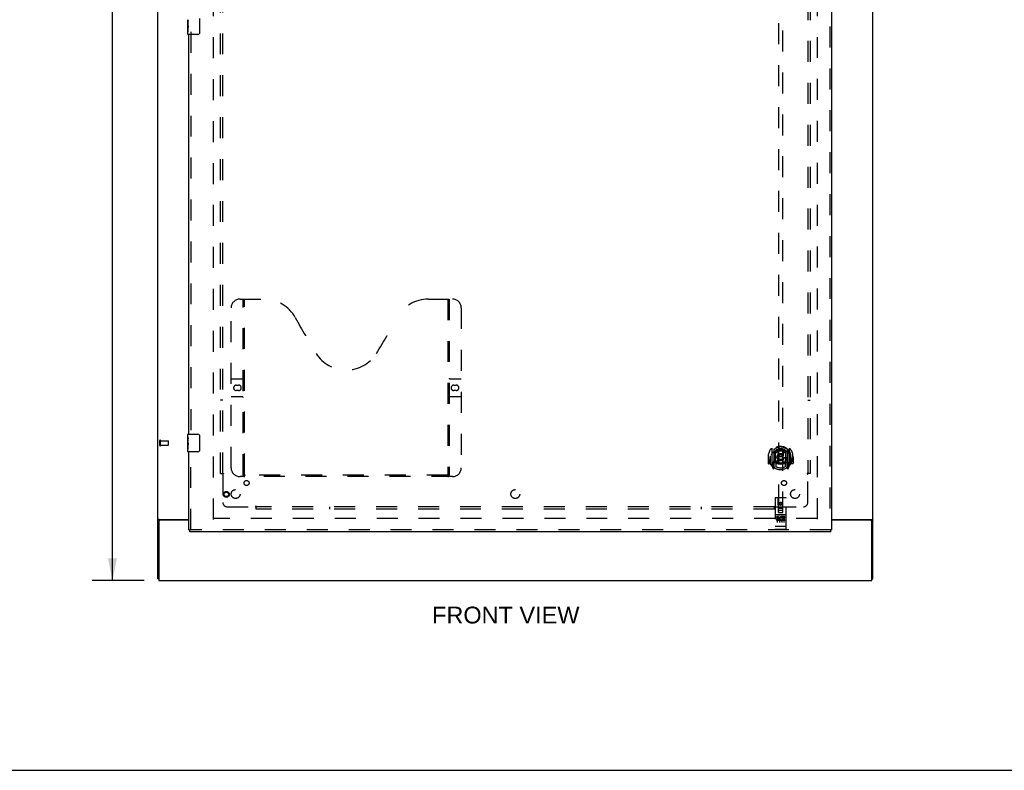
# Model space of a CAD drawing. Header units: inches. Extents: x 0 to 215, y 0 to 139.
# Tile 2 of 21: x 55 to 111, y 0 to 42. Entities that reach past the tile are written whole.
import ezdxf

# ---------------------------------------------------------------- set-up
doc = ezdxf.new("R2010")
doc.units = ezdxf.units.IN
doc.header["$LTSCALE"] = 11.804375
doc.header["$MEASUREMENT"] = 0
doc.linetypes.add('HIDDEN', pattern=[0.2, 0.1, -0.1])
doc.layers.get('0').update_dxf_attribs({"linetype": 'CONTINUOUS'})
for name, color, linetype in [('DEFAULT_2', 8, 'HIDDEN'), ('DIMENSIONS', 7, 'CONTINUOUS'), ('DOOR_ASSEMBLY', 7, 'CONTINUOUS'), ('SUBPANEL', 7, 'CONTINUOUS')]:
    doc.layers.add(name, color=color, linetype=linetype)
doc.styles.get("Standard").update_dxf_attribs({"font": 'arial.ttf'})
doc.dimstyles.new('DIMSTYLE_1', dxfattribs={"dimtxt": 0.946875, "dimasz": 1.2625, "dimexe": 0.09, "dimexo": 0.07, "dimgap": 0.0375, "dimtad": 0, "dimtih": 1, "dimtoh": 1, "dimzin": 4, "dimdsep": 46, "dimtxsty": 'Standard', "dimblk": '_FILLED', "dimblk1": '_FILLED', "dimblk2": '_FILLED', "dimcen": 0.09, "dimadec": 3, "dimazin": 1, "dimtfac": 1, "dimtdec": 3, "dimtofl": 0, "dimtmove": 0, "dimatfit": 3, "dimldrblk": '_FILLED', "dimfxl": 0, "dimtolj": 1, "dimtzin": 4, "dimarcsym": 0})

# ---------------------------------------------------------------- blocks, each defined once
blk = doc.blocks.new('_FILLED')
at = {"color": 0, "linetype": 'ByBlock'}
blk.add_solid([(0, 0), (-1, 0.2), (-1, -0.2)], dxfattribs=at)
blk = doc.blocks.new('*D12')
at = {"layer": 'DIMENSIONS', "color": 2, "linetype": 'Continuous'}
for p, q in [((62.45, 96.685), (59.526, 96.685)), ((60.663, 96.685), (60.663, 54.632)), ((60.663, 10.685), (60.663, 52.738)), ((62.45, 10.685), (59.526, 10.685))]:
    blk.add_line(p, q, dxfattribs=at)
at = {"layer": 'DIMENSIONS', "color": 2, "linetype": 'Continuous', "xscale": 1.2625, "yscale": 1.2625, "zscale": 1.2625}
for p, rotation in [((60.663, 96.685), 90), ((60.663, 10.685), 270)]:
    blk.add_blockref('_FILLED', p, dxfattribs=dict(at, rotation=rotation))
at = {"layer": 'DIMENSIONS', "color": 2, "linetype": 'Continuous', "insert": (60.663, 54.159), "char_height": 0.9469, "width": 3.30878, "attachment_point": 2, "line_spacing_factor": 0.9}
blk.add_mtext('86.00', dxfattribs=at)

msp = doc.modelspace()

# ---------------------------------------------------------------- linework, layer by layer
at = {"color": 3, "linetype": 'Continuous'}
for p, q in [((63.222, 10.789), (63.222, 96.581)), ((103.472, 10.789), (103.472, 96.581)), ((63.274, 14.021), (63.274, 10.685)), ((63.292, 14.133), (64.972, 14.133)), ((64.972, 14.081), (63.334, 14.081)), ((101.16, 14.133), (103.402, 14.133)), ((103.36, 14.081), (101.16, 14.081)), ((103.42, 10.685), (103.42, 14.021)), ((63.274, 10.685), (103.42, 10.685))]:
    msp.add_line(p, q, dxfattribs=at)
at = {"color": 7, "linetype": 'Continuous'}
for p, q in [((63.274, 10.789), (63.222, 10.789)), ((103.42, 10.789), (103.472, 10.789)), ((0, 0), (214.625, 0))]:
    msp.add_line(p, q, dxfattribs=at)
at = {"color": 3, "linetype": 'Continuous'}
for points in [[(63.258, 14.118), (63.254, 14.117), (63.25, 14.116), (63.246, 14.114), (63.243, 14.113), (63.24, 14.112), (63.237, 14.11), (63.234, 14.109), (63.231, 14.107), (63.229, 14.105), (63.227, 14.104), (63.226, 14.102), (63.224, 14.1), (63.223, 14.098), (63.223, 14.096), (63.222, 14.094), (63.222, 14.092)], [(63.292, 14.133), (63.29, 14.131), (63.287, 14.13), (63.285, 14.128), (63.281, 14.127), (63.278, 14.125), (63.274, 14.124), (63.27, 14.122), (63.266, 14.121), (63.258, 14.118)], [(103.402, 14.133), (103.404, 14.131), (103.407, 14.13), (103.41, 14.128), (103.413, 14.127), (103.417, 14.125), (103.42, 14.124), (103.424, 14.122), (103.429, 14.121)], [(103.429, 14.121), (103.437, 14.118), (103.441, 14.117), (103.444, 14.116), (103.448, 14.114), (103.451, 14.113), (103.454, 14.112), (103.457, 14.11), (103.46, 14.109), (103.463, 14.107), (103.465, 14.105), (103.467, 14.104), (103.469, 14.102), (103.47, 14.1), (103.471, 14.098), (103.472, 14.096), (103.472, 14.094), (103.472, 14.092)]]:
    msp.add_lwpolyline(points, dxfattribs=at)
for centre, start, end in [((63.334, 14.021), 90, 180), ((103.36, 14.021), 0, 90)]:
    msp.add_arc(centre, 0.06, start, end, dxfattribs=at)
at = {"layer": 'DEFAULT_2', "color": 8, "linetype": 'HIDDEN'}
for p, q in [((66.347, 14.133), (66.347, 93.237)), ((100.347, 93.237), (100.347, 14.133)), ((63.326, 18.293), (63.326, 18.577)), ((63.369, 18.293), (63.369, 18.577)), ((63.369, 18.559), (63.816, 18.559)), ((63.369, 18.311), (63.816, 18.311)), ((63.826, 18.321), (63.826, 18.549)), ((100.333, 14.185), (66.361, 14.185))]:
    msp.add_line(p, q, dxfattribs=at)
for centre, radius, start, end in [((63.348, 18.577), 0.0215, 360, 180), ((63.816, 18.549), 0.01, 360, 90), ((63.816, 18.321), 0.01, 270, 0), ((63.348, 18.293), 0.0215, 180, 0)]:
    msp.add_arc(centre, radius, start, end, dxfattribs=at)
at = {"layer": 'DOOR_ASSEMBLY', "color": 8, "linetype": 'HIDDEN'}
for p, q in [((101.056, 93.831), (101.056, 13.539)), ((98.16, 51.514), (98.16, 14.513)), ((98.41, 14.513), (98.41, 51.514)), ((65.076, 41.59), (65.076, 18.78)), ((67.846, 26.539), (69.201, 26.539)), ((68.021, 16.629), (68.021, 26.539)), ((68.101, 16.659), (68.101, 26.539)), ((78.451, 26.539), (79.806, 26.539)), ((79.551, 26.539), (79.551, 16.659)), ((79.631, 26.539), (79.631, 16.629)), ((67.346, 17.039), (67.346, 26.039)), ((80.306, 26.039), (80.306, 17.039)), ((67.346, 22.039), (67.981, 22.039)), ((67.633, 21.689), (67.77, 21.689)), ((79.671, 22.039), (80.306, 22.039)), ((79.883, 21.689), (80.02, 21.689)), ((67.77, 21.389), (67.633, 21.389)), ((80.02, 21.389), (79.883, 21.389)), ((67.981, 21.039), (67.346, 21.039)), ((80.306, 21.039), (79.671, 21.039)), ((65.076, 13.539), (65.076, 18.09)), ((97.785, 18.14), (97.785, 17.173)), ((97.902, 18.087), (97.902, 17.07)), ((97.91, 18.062), (97.91, 17.059)), ((98.002, 17.338), (98.002, 17.97)), ((98.01, 18.022), (98.01, 17.919)), ((98.122, 17.996), (98.152, 17.657)), ((98.447, 17.996), (98.417, 17.657)), ((98.56, 17.919), (98.56, 18.022)), ((98.567, 17.97), (98.567, 17.338)), ((98.66, 18.062), (98.66, 17.059)), ((98.667, 18.087), (98.667, 17.07)), ((98.785, 17.173), (98.785, 18.14)), ((97.6, 17.657), (97.585, 17.657)), ((97.585, 17.657), (97.585, 17.283)), ((97.702, 17.268), (97.6, 17.268)), ((97.702, 17.657), (97.717, 17.657)), ((97.702, 17.657), (97.702, 17.268)), ((97.702, 17.268), (97.71, 17.283)), ((97.71, 17.703), (97.71, 17.706)), ((97.71, 17.246), (97.71, 17.703)), ((97.902, 17.327), (97.842, 17.327)), ((97.842, 17.327), (97.842, 17.177)), ((97.88, 17.231), (97.85, 17.185)), ((97.912, 17.291), (97.912, 17.083)), ((98.002, 17.329), (97.93, 17.329)), ((97.998, 17.311), (97.932, 17.311)), ((98.01, 17.358), (98.01, 17.105)), ((98.122, 17.312), (98.152, 17.657)), ((98.417, 17.657), (98.152, 17.657)), ((98.448, 17.312), (98.417, 17.657)), ((98.56, 17.105), (98.56, 17.358)), ((98.64, 17.329), (98.567, 17.329)), ((98.637, 17.311), (98.571, 17.311)), ((98.657, 17.083), (98.657, 17.291)), ((98.727, 17.327), (98.667, 17.327)), ((98.719, 17.185), (98.689, 17.231)), ((98.727, 17.177), (98.727, 17.327)), ((98.867, 17.657), (98.852, 17.657)), ((98.86, 17.703), (98.859, 17.706)), ((98.859, 17.283), (98.867, 17.268)), ((98.86, 17.246), (98.86, 17.703)), ((98.867, 17.657), (98.867, 17.268)), ((98.97, 17.268), (98.867, 17.268)), ((98.985, 17.657), (98.97, 17.657)), ((98.985, 17.657), (98.985, 17.283)), ((97.789, 17.162), (97.859, 16.987)), ((97.842, 17.177), (97.91, 17.177)), ((97.881, 17.067), (97.885, 17.064)), ((97.888, 16.99), (97.902, 17.07)), ((97.98, 17.009), (97.91, 17.117)), ((98.66, 17.117), (98.59, 17.009)), ((98.66, 17.177), (98.727, 17.177)), ((98.667, 17.07), (98.681, 16.99)), ((98.688, 17.066), (98.688, 17.067)), ((98.688, 17.067), (98.689, 17.067)), ((98.688, 17.067), (98.689, 17.067)), ((98.71, 16.987), (98.78, 17.162)), ((79.806, 16.539), (67.846, 16.539)), ((79.547, 16.619), (68.105, 16.619)), ((97.972, 15.323), (97.972, 13.598)), ((98.567, 15.353), (98.002, 15.353)), ((98.158, 14.513), (98.155, 15.323)), ((98.285, 15.085), (98.222, 15.049)), ((98.222, 15.049), (98.232, 15.043)), ((98.222, 15.049), (98.222, 14.977)), ((98.222, 14.977), (98.232, 14.983)), ((98.222, 14.977), (98.285, 14.941)), ((98.285, 15.073), (98.232, 15.043)), ((98.232, 15.043), (98.232, 14.983)), ((98.232, 14.983), (98.285, 14.952)), ((98.347, 15.049), (98.285, 15.085)), ((98.285, 15.085), (98.285, 15.073)), ((98.337, 15.043), (98.285, 15.073)), ((98.285, 14.952), (98.337, 14.983)), ((98.285, 14.941), (98.347, 14.977)), ((98.347, 15.049), (98.337, 15.043)), ((98.337, 14.983), (98.337, 15.043)), ((98.347, 14.977), (98.337, 14.983)), ((98.347, 14.977), (98.347, 15.049)), ((98.411, 14.513), (98.415, 15.323)), ((98.597, 13.598), (98.597, 15.323)), ((98.157, 14.763), (98.412, 14.763)), ((98.158, 14.513), (98.18, 14.513)), ((98.18, 14.513), (98.39, 14.513)), ((98.37, 14.638), (98.2, 14.638)), ((98.285, 14.941), (98.285, 14.952)), ((98.39, 14.513), (98.411, 14.513)), ((98.567, 14.396), (98.002, 14.396)), ((98.14, 14.274), (98.048, 14.274)), ((98.048, 14.274), (98.048, 14.231)), ((98.14, 14.231), (98.048, 14.231)), ((98.074, 14.38), (98.246, 14.38)), ((98.097, 14.265), (98.097, 13.959)), ((98.144, 14.188), (98.098, 14.188)), ((98.14, 14.147), (98.112, 14.147)), ((98.204, 14.103), (98.112, 14.103)), ((98.204, 14.06), (98.112, 14.06)), ((98.204, 14.103), (98.204, 14.06)), ((98.222, 14.265), (98.222, 13.959)), ((98.324, 14.38), (98.496, 14.38)), ((98.336, 14.108), (98.353, 14.069)), ((98.347, 14.265), (98.347, 13.959)), ((98.36, 14.238), (98.347, 14.219)), ((98.357, 14.263), (98.36, 14.261)), ((98.516, 14.274), (98.36, 14.274)), ((98.36, 14.274), (98.36, 14.261)), ((98.36, 14.238), (98.36, 14.06)), ((98.516, 14.06), (98.36, 14.06)), ((98.516, 14.231), (98.403, 14.231)), ((98.403, 14.231), (98.403, 14.188)), ((98.495, 14.188), (98.403, 14.188)), ((98.495, 14.145), (98.403, 14.145)), ((98.403, 14.145), (98.403, 14.103)), ((98.516, 14.103), (98.403, 14.103)), ((98.472, 14.265), (98.472, 13.959)), ((98.495, 14.188), (98.495, 14.145)), ((98.516, 14.274), (98.516, 14.231)), ((98.516, 14.103), (98.516, 14.06)), ((101.118, 13.539), (65.014, 13.539)), ((97.99, 13.726), (97.989, 13.726)), ((97.991, 13.726), (97.99, 13.726)), ((97.992, 13.726), (97.991, 13.726)), ((97.991, 13.726), (97.991, 13.726)), ((97.993, 13.726), (97.992, 13.726)), ((97.994, 13.726), (97.993, 13.726)), ((97.995, 13.726), (97.994, 13.726)), ((97.996, 13.726), (97.995, 13.726)), ((97.995, 13.726), (97.995, 13.726)), ((97.997, 13.726), (97.996, 13.726)), ((97.998, 13.726), (97.997, 13.726)), ((97.999, 13.726), (97.998, 13.726)), ((98, 13.726), (97.999, 13.726)), ((98.001, 13.726), (98, 13.726)), ((98, 13.726), (98, 13.726)), ((98.002, 13.726), (98.001, 13.726)), ((98.568, 13.726), (98.002, 13.726)), ((98.567, 13.568), (98.002, 13.568)), ((98.568, 13.726), (98.569, 13.726)), ((98.568, 13.726), (98.568, 13.726)), ((98.569, 13.726), (98.57, 13.726)), ((98.57, 13.726), (98.571, 13.726)), ((98.571, 13.726), (98.572, 13.726)), ((98.572, 13.726), (98.573, 13.726)), ((98.573, 13.726), (98.574, 13.726)), ((98.573, 13.726), (98.573, 13.726)), ((98.574, 13.726), (98.575, 13.726)), ((98.575, 13.726), (98.576, 13.726)), ((98.576, 13.726), (98.577, 13.726)), ((98.577, 13.726), (98.578, 13.726)), ((98.577, 13.726), (98.577, 13.726)), ((98.578, 13.726), (98.579, 13.726)), ((98.579, 13.726), (98.58, 13.726)), ((98.58, 13.726), (98.581, 13.726)), ((98.581, 13.726), (98.581, 13.726))]:
    msp.add_line(p, q, dxfattribs=at)
at = {"layer": 'DOOR_ASSEMBLY', "color": 3, "linetype": 'Continuous'}
for p, q in [((101.16, 93.831), (101.16, 13.539)), ((64.972, 18.935), (64.972, 41.435)), ((64.972, 13.539), (64.972, 17.935)), ((101.118, 13.435), (65.014, 13.435))]:
    msp.add_line(p, q, dxfattribs=at)
at = {"layer": 'DOOR_ASSEMBLY', "color": 7, "linetype": 'Continuous'}
for p, q in [((64.912, 42.017), (64.912, 42.274)), ((64.918, 42.218), (64.912, 42.218)), ((64.919, 42.05), (64.919, 42.187)), ((65.567, 42.335), (65.567, 41.535)), ((64.912, 42.05), (64.919, 42.05)), ((64.912, 41.45), (64.912, 42.014)), ((64.914, 41.987), (64.912, 41.987)), ((64.912, 41.856), (64.918, 41.856)), ((64.912, 41.82), (64.919, 41.82)), ((64.912, 41.757), (64.919, 41.757)), ((64.912, 41.589), (64.919, 41.589)), ((64.914, 41.989), (64.915, 41.967)), ((64.919, 41.589), (64.919, 41.82)), ((65.467, 41.435), (64.927, 41.435)), ((64.912, 18.774), (64.912, 18.92)), ((64.927, 18.935), (65.467, 18.935)), ((64.912, 18.517), (64.912, 18.774)), ((64.918, 18.718), (64.912, 18.718)), ((64.912, 18.55), (64.919, 18.55)), ((64.912, 17.95), (64.912, 18.514)), ((64.914, 18.487), (64.912, 18.487)), ((64.912, 18.356), (64.918, 18.356)), ((64.912, 18.32), (64.919, 18.32)), ((64.914, 18.489), (64.915, 18.467)), ((64.919, 18.55), (64.919, 18.687)), ((64.919, 18.089), (64.919, 18.32)), ((65.567, 18.835), (65.567, 18.035)), ((64.912, 18.257), (64.919, 18.257)), ((64.912, 18.089), (64.919, 18.089)), ((65.467, 17.935), (64.927, 17.935)), ((64.972, 13.539), (65.014, 13.539)), ((65.014, 13.435), (65.014, 13.539)), ((101.16, 13.539), (101.118, 13.539)), ((101.118, 13.435), (101.118, 13.539))]:
    msp.add_line(p, q, dxfattribs=at)
for points in [[(64.912, 42.274), (64.912, 42.271), (64.913, 42.266), (64.913, 42.261), (64.915, 42.247)], [(64.915, 42.247), (64.916, 42.24), (64.917, 42.232), (64.917, 42.223)], [(64.917, 42.223), (64.918, 42.214), (64.919, 42.205), (64.919, 42.196), (64.919, 42.187)], [(64.912, 42.017), (64.912, 42.008), (64.913, 41.999), (64.914, 41.989)], [(64.915, 41.967), (64.916, 41.956), (64.917, 41.944), (64.918, 41.931), (64.919, 41.919), (64.919, 41.906), (64.919, 41.893), (64.919, 41.88), (64.919, 41.867), (64.918, 41.855), (64.917, 41.843), (64.916, 41.831)], [(65.567, 41.535), (65.567, 41.529), (65.566, 41.523), (65.565, 41.516), (65.564, 41.51), (65.562, 41.505), (65.56, 41.499)], [(65.56, 18.871), (65.562, 18.866), (65.564, 18.86), (65.565, 18.854), (65.566, 18.848), (65.567, 18.841), (65.567, 18.835)], [(64.912, 18.774), (64.912, 18.771), (64.913, 18.766), (64.913, 18.761), (64.915, 18.747)], [(64.912, 18.517), (64.912, 18.508), (64.913, 18.499), (64.914, 18.489)], [(64.915, 18.747), (64.916, 18.74), (64.917, 18.732), (64.917, 18.723)], [(64.915, 18.467), (64.916, 18.456), (64.917, 18.444), (64.918, 18.431), (64.919, 18.419), (64.919, 18.406), (64.919, 18.393), (64.919, 18.38), (64.919, 18.367), (64.918, 18.355), (64.917, 18.343), (64.916, 18.331)], [(64.917, 18.723), (64.918, 18.714), (64.919, 18.705), (64.919, 18.696), (64.919, 18.687)], [(65.567, 18.035), (65.567, 18.029), (65.566, 18.023), (65.565, 18.016), (65.564, 18.01), (65.562, 18.005), (65.56, 17.999)]]:
    msp.add_lwpolyline(points, dxfattribs=at)
at = {"layer": 'DOOR_ASSEMBLY', "color": 8, "linetype": 'HIDDEN'}
for points in [[(97.739, 18.095), (97.74, 18.096), (97.741, 18.097), (97.741, 18.098), (97.742, 18.099), (97.743, 18.099), (97.743, 18.1), (97.744, 18.101), (97.745, 18.102), (97.746, 18.103), (97.747, 18.103), (97.747, 18.104), (97.748, 18.105), (97.749, 18.105), (97.75, 18.106), (97.75, 18.107), (97.751, 18.108), (97.752, 18.108), (97.753, 18.109), (97.754, 18.109), (97.755, 18.11), (97.755, 18.111), (97.756, 18.111), (97.757, 18.112), (97.758, 18.112), (97.759, 18.113), (97.76, 18.113), (97.761, 18.114), (97.762, 18.114), (97.762, 18.115), (97.763, 18.115), (97.764, 18.116), (97.765, 18.116), (97.766, 18.117), (97.767, 18.117)], [(97.83, 17.872), (97.829, 17.87), (97.827, 17.869), (97.826, 17.868), (97.824, 17.866), (97.823, 17.865), (97.821, 17.863), (97.819, 17.861), (97.817, 17.86), (97.816, 17.858), (97.814, 17.856), (97.812, 17.854), (97.81, 17.852), (97.808, 17.85), (97.806, 17.848), (97.804, 17.845), (97.802, 17.843), (97.8, 17.841), (97.798, 17.838), (97.796, 17.835), (97.794, 17.833), (97.792, 17.83), (97.789, 17.827), (97.787, 17.824), (97.785, 17.821), (97.782, 17.817), (97.78, 17.814), (97.778, 17.81), (97.775, 17.806), (97.772, 17.802), (97.77, 17.798), (97.767, 17.794), (97.764, 17.79), (97.761, 17.785), (97.758, 17.78), (97.755, 17.775), (97.752, 17.77)], [(98.097, 18.013), (98.102, 18.015), (98.107, 18.016), (98.113, 18.018), (98.118, 18.019), (98.124, 18.02), (98.129, 18.022), (98.135, 18.023), (98.14, 18.024), (98.146, 18.025), (98.151, 18.026), (98.157, 18.027), (98.162, 18.028), (98.168, 18.029), (98.173, 18.03), (98.179, 18.031), (98.184, 18.032), (98.19, 18.033), (98.195, 18.033), (98.201, 18.034), (98.206, 18.035), (98.212, 18.035), (98.218, 18.036), (98.223, 18.036), (98.229, 18.037), (98.234, 18.037), (98.24, 18.038), (98.245, 18.038), (98.251, 18.038), (98.257, 18.039), (98.262, 18.039), (98.268, 18.039), (98.273, 18.039), (98.279, 18.039), (98.285, 18.039), (98.29, 18.039), (98.296, 18.039), (98.301, 18.039), (98.307, 18.039), (98.313, 18.039), (98.318, 18.038), (98.324, 18.038), (98.329, 18.038), (98.335, 18.037), (98.341, 18.037), (98.346, 18.036), (98.352, 18.036), (98.357, 18.035), (98.363, 18.035), (98.368, 18.034), (98.374, 18.033), (98.379, 18.033), (98.385, 18.032), (98.391, 18.031), (98.396, 18.03), (98.402, 18.029), (98.407, 18.028), (98.413, 18.027), (98.418, 18.026), (98.424, 18.025), (98.429, 18.024), (98.435, 18.023), (98.44, 18.022), (98.445, 18.02), (98.451, 18.019), (98.456, 18.018), (98.462, 18.016), (98.467, 18.015), (98.473, 18.013)], [(98.817, 17.77), (98.814, 17.775), (98.811, 17.78), (98.808, 17.785), (98.805, 17.79), (98.802, 17.794), (98.8, 17.798), (98.797, 17.802), (98.794, 17.806), (98.792, 17.81), (98.789, 17.814), (98.787, 17.817), (98.784, 17.82), (98.782, 17.824), (98.78, 17.827), (98.778, 17.83), (98.775, 17.833), (98.773, 17.835), (98.771, 17.838), (98.769, 17.841), (98.767, 17.843), (98.765, 17.845), (98.763, 17.848), (98.761, 17.85), (98.759, 17.852), (98.757, 17.854), (98.755, 17.856), (98.754, 17.858), (98.752, 17.86), (98.75, 17.861), (98.748, 17.863), (98.747, 17.865), (98.745, 17.866), (98.744, 17.868), (98.742, 17.869), (98.74, 17.87), (98.739, 17.872)], [(98.802, 18.117), (98.803, 18.117), (98.804, 18.116), (98.805, 18.116), (98.806, 18.115), (98.807, 18.115), (98.808, 18.114), (98.809, 18.114), (98.81, 18.113), (98.81, 18.113), (98.811, 18.112), (98.812, 18.112), (98.813, 18.111), (98.814, 18.111), (98.815, 18.11), (98.816, 18.109), (98.816, 18.109), (98.817, 18.108), (98.818, 18.108), (98.819, 18.107), (98.82, 18.106), (98.82, 18.105), (98.821, 18.105), (98.822, 18.104), (98.823, 18.103), (98.824, 18.103), (98.824, 18.102), (98.825, 18.101), (98.826, 18.1), (98.827, 18.099), (98.827, 18.099), (98.828, 18.098), (98.829, 18.097), (98.829, 18.096), (98.83, 18.095)], [(97.767, 17.196), (97.766, 17.196), (97.765, 17.197), (97.764, 17.197), (97.763, 17.198), (97.762, 17.198), (97.762, 17.199), (97.761, 17.199), (97.76, 17.2), (97.759, 17.2), (97.758, 17.201), (97.757, 17.201), (97.756, 17.202), (97.755, 17.202), (97.755, 17.203), (97.754, 17.204), (97.753, 17.204), (97.752, 17.205), (97.751, 17.206), (97.75, 17.206), (97.75, 17.207), (97.749, 17.208), (97.748, 17.208), (97.747, 17.209), (97.747, 17.21), (97.746, 17.211), (97.745, 17.211), (97.744, 17.212), (97.743, 17.213), (97.743, 17.214), (97.742, 17.214), (97.741, 17.215), (97.741, 17.216), (97.74, 17.217), (97.739, 17.218)], [(98.83, 17.218), (98.829, 17.217), (98.829, 17.216), (98.828, 17.215), (98.827, 17.214), (98.827, 17.214), (98.826, 17.213), (98.825, 17.212), (98.824, 17.211), (98.824, 17.211), (98.823, 17.21), (98.822, 17.209), (98.821, 17.208), (98.82, 17.208), (98.82, 17.207), (98.819, 17.206), (98.818, 17.206), (98.817, 17.205), (98.816, 17.204), (98.816, 17.204), (98.815, 17.203), (98.814, 17.202), (98.813, 17.202), (98.812, 17.201), (98.811, 17.201), (98.81, 17.2), (98.81, 17.2), (98.809, 17.199), (98.808, 17.199), (98.807, 17.198), (98.806, 17.198), (98.805, 17.197), (98.804, 17.197), (98.803, 17.196), (98.802, 17.196)], [(68.011, 16.659), (68.027, 16.648), (68.043, 16.639), (68.059, 16.631), (68.075, 16.624), (68.09, 16.621), (68.105, 16.619)], [(79.547, 16.619), (79.562, 16.621), (79.578, 16.624), (79.593, 16.631), (79.609, 16.639), (79.625, 16.648), (79.641, 16.659)], [(98.067, 14.378), (98.067, 14.378), (98.067, 14.378), (98.067, 14.378), (98.067, 14.379), (98.068, 14.379), (98.068, 14.379), (98.068, 14.379), (98.068, 14.379), (98.068, 14.379), (98.068, 14.379), (98.068, 14.379), (98.068, 14.379), (98.068, 14.379), (98.069, 14.379), (98.069, 14.379), (98.069, 14.379), (98.069, 14.379), (98.069, 14.379), (98.069, 14.379), (98.069, 14.379), (98.069, 14.379), (98.07, 14.379), (98.07, 14.379), (98.07, 14.379), (98.07, 14.379), (98.07, 14.379), (98.07, 14.379), (98.07, 14.379), (98.071, 14.379), (98.071, 14.379), (98.071, 14.379), (98.071, 14.379), (98.071, 14.379), (98.071, 14.379), (98.072, 14.379), (98.072, 14.379), (98.072, 14.38), (98.072, 14.38), (98.072, 14.38), (98.072, 14.38), (98.073, 14.38), (98.073, 14.38), (98.073, 14.38), (98.073, 14.38), (98.074, 14.38)], [(98.246, 14.38), (98.246, 14.38), (98.246, 14.38), (98.246, 14.38), (98.246, 14.38), (98.247, 14.38), (98.247, 14.38), (98.247, 14.38), (98.247, 14.38), (98.247, 14.38), (98.248, 14.379), (98.248, 14.379), (98.248, 14.379), (98.248, 14.379), (98.248, 14.379), (98.248, 14.379), (98.249, 14.379), (98.249, 14.379), (98.249, 14.379), (98.249, 14.379), (98.249, 14.379), (98.249, 14.379), (98.249, 14.379), (98.25, 14.379), (98.25, 14.379), (98.25, 14.379), (98.25, 14.379), (98.25, 14.379), (98.25, 14.379), (98.25, 14.379), (98.25, 14.379), (98.251, 14.379), (98.251, 14.379), (98.251, 14.379), (98.251, 14.379), (98.251, 14.379), (98.251, 14.379), (98.251, 14.379), (98.251, 14.379), (98.251, 14.379), (98.252, 14.379), (98.252, 14.379), (98.252, 14.379), (98.252, 14.378), (98.252, 14.378), (98.252, 14.378), (98.252, 14.378)], [(98.317, 14.378), (98.317, 14.378), (98.317, 14.378), (98.317, 14.378), (98.317, 14.379), (98.318, 14.379), (98.318, 14.379), (98.318, 14.379), (98.318, 14.379), (98.318, 14.379), (98.318, 14.379), (98.318, 14.379), (98.318, 14.379), (98.318, 14.379), (98.319, 14.379), (98.319, 14.379), (98.319, 14.379), (98.319, 14.379), (98.319, 14.379), (98.319, 14.379), (98.319, 14.379), (98.319, 14.379), (98.32, 14.379), (98.32, 14.379), (98.32, 14.379), (98.32, 14.379), (98.32, 14.379), (98.32, 14.379), (98.32, 14.379), (98.321, 14.379), (98.321, 14.379), (98.321, 14.379), (98.321, 14.379), (98.321, 14.379), (98.321, 14.379), (98.322, 14.379), (98.322, 14.379), (98.322, 14.38), (98.322, 14.38), (98.322, 14.38), (98.322, 14.38), (98.323, 14.38), (98.323, 14.38), (98.323, 14.38), (98.323, 14.38), (98.324, 14.38)], [(98.496, 14.38), (98.496, 14.38), (98.496, 14.38), (98.496, 14.38), (98.496, 14.38), (98.497, 14.38), (98.497, 14.38), (98.497, 14.38), (98.497, 14.38), (98.497, 14.38), (98.498, 14.379), (98.498, 14.379), (98.498, 14.379), (98.498, 14.379), (98.498, 14.379), (98.498, 14.379), (98.499, 14.379), (98.499, 14.379), (98.499, 14.379), (98.499, 14.379), (98.499, 14.379), (98.499, 14.379), (98.499, 14.379), (98.5, 14.379), (98.5, 14.379), (98.5, 14.379), (98.5, 14.379), (98.5, 14.379), (98.5, 14.379), (98.5, 14.379), (98.501, 14.379), (98.501, 14.379), (98.501, 14.379), (98.501, 14.379), (98.501, 14.379), (98.501, 14.379), (98.501, 14.379), (98.501, 14.379), (98.501, 14.379), (98.501, 14.379), (98.502, 14.379), (98.502, 14.379), (98.502, 14.379), (98.502, 14.378), (98.502, 14.378), (98.502, 14.378), (98.502, 14.378)], [(97.989, 13.726), (97.988, 13.726), (97.988, 13.726), (97.988, 13.726), (97.987, 13.727), (97.987, 13.727), (97.987, 13.727), (97.986, 13.727), (97.986, 13.727), (97.985, 13.727), (97.985, 13.727), (97.985, 13.727), (97.984, 13.727), (97.984, 13.727), (97.984, 13.727), (97.983, 13.727), (97.983, 13.727), (97.983, 13.727), (97.982, 13.727), (97.982, 13.727), (97.982, 13.728), (97.982, 13.728), (97.981, 13.728), (97.981, 13.728), (97.981, 13.728), (97.98, 13.728), (97.98, 13.728), (97.98, 13.728), (97.979, 13.728), (97.979, 13.728), (97.979, 13.728), (97.979, 13.728), (97.978, 13.728), (97.978, 13.729), (97.978, 13.729), (97.978, 13.729), (97.977, 13.729), (97.977, 13.729), (97.977, 13.729), (97.977, 13.729), (97.977, 13.729), (97.976, 13.729), (97.976, 13.729), (97.976, 13.729), (97.976, 13.73), (97.975, 13.73), (97.975, 13.73), (97.975, 13.73), (97.975, 13.73), (97.975, 13.73), (97.975, 13.73), (97.974, 13.73), (97.974, 13.73), (97.974, 13.73), (97.974, 13.73), (97.974, 13.731), (97.974, 13.731), (97.974, 13.731), (97.973, 13.731), (97.973, 13.731), (97.973, 13.731), (97.973, 13.731), (97.973, 13.731), (97.973, 13.731), (97.973, 13.731), (97.973, 13.732), (97.973, 13.732), (97.973, 13.732), (97.972, 13.732), (97.972, 13.732), (97.972, 13.732), (97.972, 13.732), (97.972, 13.732), (97.972, 13.732), (97.972, 13.732), (97.972, 13.733), (97.972, 13.733), (97.972, 13.733), (97.972, 13.733), (97.972, 13.733)], [(98.581, 13.726), (98.582, 13.726), (98.582, 13.727), (98.582, 13.727), (98.583, 13.727), (98.583, 13.727), (98.583, 13.727), (98.584, 13.727), (98.584, 13.727), (98.584, 13.727), (98.585, 13.727), (98.585, 13.727), (98.586, 13.727), (98.586, 13.727), (98.586, 13.727), (98.586, 13.727), (98.587, 13.727), (98.587, 13.727), (98.587, 13.728), (98.588, 13.728), (98.588, 13.728), (98.588, 13.728), (98.589, 13.728), (98.589, 13.728), (98.589, 13.728), (98.59, 13.728), (98.59, 13.728), (98.59, 13.728), (98.59, 13.728), (98.591, 13.728), (98.591, 13.728), (98.591, 13.729), (98.591, 13.729), (98.592, 13.729), (98.592, 13.729), (98.592, 13.729), (98.592, 13.729), (98.593, 13.729), (98.593, 13.729), (98.593, 13.729), (98.593, 13.729), (98.593, 13.729), (98.594, 13.73), (98.594, 13.73), (98.594, 13.73), (98.594, 13.73), (98.594, 13.73), (98.595, 13.73), (98.595, 13.73), (98.595, 13.73), (98.595, 13.73), (98.595, 13.73), (98.595, 13.73), (98.595, 13.731), (98.596, 13.731), (98.596, 13.731), (98.596, 13.731), (98.596, 13.731), (98.596, 13.731), (98.596, 13.731), (98.596, 13.731), (98.596, 13.731), (98.596, 13.731), (98.597, 13.732), (98.597, 13.732), (98.597, 13.732), (98.597, 13.732), (98.597, 13.732), (98.597, 13.732), (98.597, 13.732), (98.597, 13.732), (98.597, 13.732), (98.597, 13.732), (98.597, 13.733), (98.597, 13.733), (98.597, 13.733), (98.597, 13.733), (98.597, 13.733)]]:
    msp.add_lwpolyline(points, dxfattribs=at)
for centre, radius in [((98.285, 17.639), 0.35), ((98.285, 17.639), 0.335), ((98.285, 17.639), 0.205), ((98.285, 17.639), 0.133), ((67.076, 15.539), 0.164), ((67.076, 15.539), 0.124), ((98.285, 15.013), 0.085), ((98.285, 15.013), 0.0845)]:
    msp.add_circle(centre, radius, dxfattribs=at)
at = {"layer": 'DOOR_ASSEMBLY', "color": 7, "linetype": 'Continuous'}
for centre, radius, start, end in [((64.927, 41.45), 0.015, 180, 270), ((65.467, 41.535), 0.1, 270, 338.7946), ((64.927, 18.92), 0.015, 90, 180), ((65.467, 18.835), 0.1, 21.1999, 90), ((64.927, 17.95), 0.015, 180, 270), ((65.467, 18.035), 0.1, 270, 338.7946)]:
    msp.add_arc(centre, radius, start, end, dxfattribs=at)
at = {"layer": 'DOOR_ASSEMBLY', "color": 8, "linetype": 'HIDDEN'}
for centre, radius, start, end in [((67.846, 26.039), 0.5, 90, 180), ((69.201, 24.539), 2, 28.4813, 90), ((78.451, 24.539), 2, 90, 151.5187), ((79.806, 26.039), 0.5, 0, 90), ((105.509, 44.237), 39.307, 208.4813, 211.8705), ((42.143, 44.237), 39.307, 328.1295, 331.5187), ((73.826, 24.539), 2, 211.8705, 328.1295), ((67.633, 21.539), 0.15, 90, 270), ((67.77, 21.539), 0.15, 270, 90), ((67.981, 22.079), 0.04, 270, 360), ((79.671, 22.079), 0.04, 180, 270), ((79.883, 21.539), 0.15, 90, 270), ((80.02, 21.539), 0.15, 270, 90), ((67.981, 20.999), 0.04, 0, 90), ((79.671, 20.999), 0.04, 90, 180), ((98.285, 17.657), 0.7, 305.5126, 234.4874), ((98.285, 17.654), 0.583, 0.2464, 179.7536), ((98.285, 17.629), 0.58, 7.6622, 172.3378), ((97.8, 18.14), 0.015, 135.0748, 180), ((98.285, 17.339), 0.7, 49.529, 130.471), ((97.917, 18.087), 0.015, 130.3587, 180), ((97.93, 18.062), 0.02, 129.3378, 179.9984), ((98.017, 17.97), 0.015, 112.9863, 180), ((98.285, 17.629), 0.48, 55.0461, 124.9539), ((98.04, 17.919), 0.03, 180, 311.1261), ((98.285, 17.639), 0.343, 48.8739, 131.1261), ((98.102, 17.994), 0.02, 5.0796, 105.5752), ((98.467, 17.994), 0.02, 74.4248, 174.9204), ((98.53, 17.919), 0.03, 228.8739, 360), ((98.552, 17.97), 0.015, 0, 67.0137), ((98.64, 18.062), 0.02, 0, 50.6594), ((98.652, 18.087), 0.015, 0, 49.6413), ((98.77, 18.14), 0.015, 0, 44.9252), ((97.6, 17.283), 0.015, 180, 270), ((98.285, 17.657), 0.685, 180, 213.0115), ((97.73, 17.703), 0.02, 172.3378, 180), ((97.73, 17.246), 0.02, 180, 215.2961), ((98.285, 17.639), 0.7, 215.2961, 324.7039), ((98.285, 17.969), 0.7, 233.2319, 306.7681), ((97.722, 17.333), 0.188, 327.3208, 360), ((97.93, 17.309), 0.02, 90, 180), ((97.932, 17.291), 0.02, 90, 180), ((97.998, 17.291), 0.02, 66.536, 90), ((98.017, 17.338), 0.015, 180, 247.0137), ((98.285, 17.951), 0.7, 246.536, 293.464), ((98.04, 17.358), 0.03, 48.8739, 180), ((98.285, 17.639), 0.343, 228.8739, 311.1261), ((98.102, 17.314), 0.02, 254.3869, 354.9204), ((98.468, 17.314), 0.02, 185.0796, 285.6131), ((98.53, 17.358), 0.03, 0, 131.1261), ((98.552, 17.338), 0.015, 292.9863, 360), ((98.571, 17.291), 0.02, 90, 113.464), ((98.637, 17.291), 0.02, 0, 90), ((98.64, 17.309), 0.02, 0, 90), ((98.848, 17.333), 0.188, 180, 212.6792), ((98.84, 17.246), 0.02, 324.7039, 360), ((98.84, 17.703), 0.02, 0, 7.6622), ((98.285, 17.657), 0.685, 326.9885, 360), ((98.97, 17.283), 0.015, 270, 360), ((67.846, 17.039), 0.5, 180, 270), ((68.141, 16.659), 0.04, 180, 270), ((79.511, 16.659), 0.04, 270, 360), ((79.806, 17.039), 0.5, 270, 360), ((97.8, 17.173), 0.015, 180, 224.9252), ((97.855, 17.182), 0.005, 147.3208, 270), ((97.873, 16.992), 0.015, 201.8041, 350), ((97.89, 17.103), 0.02, 234.4874, 360), ((97.892, 17.083), 0.02, 234.7457, 360), ((97.93, 17.059), 0.02, 180, 238.5295), ((98.285, 17.639), 0.6, 242.7204, 297.2796), ((98.64, 17.059), 0.02, 301.4688, 359.9992), ((98.677, 17.083), 0.02, 180, 305.2543), ((98.68, 17.103), 0.02, 180, 305.5126), ((98.696, 16.992), 0.015, 190, 338.1959), ((98.715, 17.182), 0.005, 270, 32.6792), ((98.77, 17.173), 0.015, 315.0748, 360), ((68.111, 16.629), 0.09, 180, 270), ((79.541, 16.629), 0.09, 270, 360), ((98.002, 15.323), 0.03, 90, 180), ((98.125, 15.323), 0.03, 0, 90), ((98.445, 15.323), 0.03, 90, 180), ((98.567, 15.323), 0.03, 0, 90), ((98.002, 14.426), 0.03, 180, 270), ((98.2, 14.598), 0.04, 90, 180), ((98.2, 14.553), 0.04, 180, 270), ((98.37, 14.598), 0.04, 0, 90), ((98.37, 14.553), 0.04, 270, 360), ((98.567, 14.426), 0.03, 270, 360), ((98.112, 14.125), 0.0644, 102.2995, 270.0775), ((98.112, 14.125), 0.0219, 89.9011, 270), ((98.14, 14.21), 0.0635, 270, 90), ((98.14, 14.209), 0.0219, 280.307, 90), ((98.311, 14.167), 0.107, 64.2636, 293.4027), ((98.311, 14.167), 0.0639, 54.8895, 293.4026), ((98.002, 13.598), 0.03, 180, 270), ((98.567, 13.598), 0.03, 270, 360)]:
    msp.add_arc(centre, radius, start, end, dxfattribs=at)
at = {"layer": 'DOOR_ASSEMBLY', "color": 7, "linetype": 'Continuous'}
for centre, start_param, end_param in [((65.175, 41.851), 3.141593, 3.321581), ((65.175, 18.351), -3.141593, -2.961605)]:
    msp.add_ellipse(centre, major_axis=(0.263, 0), ratio=0.432808, start_param=start_param, end_param=end_param, dxfattribs=at)
at = {"layer": 'SUBPANEL', "color": 8, "linetype": 'HIDDEN'}
for p, q in [((66.753, 16.716), (66.753, 90.654)), ((66.878, 16.716), (66.878, 90.654)), ((99.816, 90.654), (99.816, 16.716)), ((99.941, 90.654), (99.941, 16.716)), ((66.878, 20.841), (66.753, 20.841)), ((99.816, 20.841), (99.941, 20.841)), ((66.753, 16.716), (66.84, 16.716)), ((66.84, 16.716), (66.919, 16.716)), ((66.86, 16.699), (66.866, 16.693)), ((66.878, 16.681), (66.878, 15.091)), ((99.854, 16.716), (99.775, 16.716)), ((99.816, 15.091), (99.816, 16.681)), ((99.941, 16.716), (99.854, 16.716)), ((67.128, 14.841), (68.718, 14.841)), ((68.753, 14.803), (68.753, 14.882)), ((97.941, 14.841), (68.753, 14.841)), ((68.753, 14.716), (68.753, 14.803)), ((97.941, 14.716), (68.753, 14.716)), ((72.878, 14.841), (72.878, 14.716)), ((93.816, 14.841), (93.816, 14.716)), ((97.941, 14.803), (97.941, 14.882)), ((97.941, 14.716), (97.941, 14.803)), ((97.958, 14.823), (97.964, 14.829)), ((97.976, 14.841), (99.566, 14.841))]:
    msp.add_line(p, q, dxfattribs=at)
for points in [[(66.84, 16.716), (66.842, 16.715), (66.844, 16.713), (66.846, 16.712), (66.848, 16.71), (66.85, 16.708), (66.852, 16.707), (66.853, 16.705), (66.855, 16.704), (66.857, 16.702), (66.858, 16.701), (66.86, 16.699)], [(66.866, 16.693), (66.868, 16.691), (66.87, 16.689), (66.872, 16.687), (66.873, 16.686), (66.875, 16.684), (66.877, 16.682), (66.878, 16.681)], [(66.898, 16.694), (66.893, 16.691), (66.891, 16.69), (66.888, 16.688), (66.886, 16.687), (66.884, 16.685), (66.882, 16.684), (66.88, 16.682), (66.878, 16.681)], [(66.919, 16.716), (66.919, 16.715), (66.918, 16.713), (66.917, 16.711), (66.916, 16.71), (66.915, 16.708), (66.914, 16.706), (66.912, 16.705), (66.911, 16.703), (66.909, 16.702), (66.908, 16.701), (66.906, 16.699), (66.904, 16.698), (66.902, 16.697), (66.9, 16.695), (66.898, 16.694)], [(99.775, 16.716), (99.776, 16.715), (99.776, 16.713), (99.777, 16.711), (99.778, 16.71), (99.779, 16.708), (99.781, 16.706), (99.782, 16.705), (99.783, 16.703), (99.785, 16.702), (99.787, 16.701), (99.788, 16.699), (99.79, 16.698), (99.792, 16.697), (99.794, 16.695), (99.797, 16.694), (99.801, 16.691)], [(99.801, 16.691), (99.804, 16.69), (99.806, 16.688), (99.808, 16.687), (99.81, 16.685), (99.812, 16.684), (99.814, 16.682), (99.816, 16.681)], [(99.835, 16.699), (99.828, 16.693), (99.826, 16.691), (99.824, 16.689), (99.823, 16.687), (99.821, 16.686), (99.819, 16.684), (99.817, 16.682), (99.816, 16.681)], [(99.854, 16.716), (99.852, 16.715), (99.85, 16.713), (99.848, 16.712), (99.846, 16.71), (99.844, 16.708), (99.842, 16.707), (99.841, 16.705), (99.839, 16.704), (99.838, 16.702), (99.836, 16.701), (99.835, 16.699)], [(68.728, 14.856), (68.727, 14.854), (68.725, 14.851), (68.724, 14.849), (68.722, 14.847), (68.721, 14.845), (68.719, 14.843), (68.718, 14.841)], [(68.736, 14.823), (68.73, 14.829), (68.728, 14.831), (68.726, 14.833), (68.724, 14.835), (68.723, 14.836), (68.721, 14.838), (68.719, 14.84), (68.718, 14.841)], [(68.753, 14.882), (68.752, 14.882), (68.75, 14.881), (68.748, 14.88), (68.747, 14.879), (68.745, 14.878), (68.744, 14.877), (68.742, 14.875), (68.74, 14.874), (68.739, 14.872), (68.738, 14.871), (68.736, 14.869), (68.735, 14.867), (68.734, 14.865), (68.732, 14.863), (68.731, 14.861), (68.728, 14.856)], [(68.753, 14.803), (68.752, 14.805), (68.75, 14.807), (68.749, 14.809), (68.747, 14.811), (68.745, 14.813), (68.744, 14.815), (68.742, 14.816), (68.741, 14.818), (68.739, 14.82), (68.738, 14.821), (68.736, 14.823)], [(97.941, 14.882), (97.943, 14.882), (97.944, 14.881), (97.946, 14.88), (97.948, 14.879), (97.949, 14.878), (97.951, 14.877), (97.952, 14.875), (97.954, 14.874), (97.955, 14.872), (97.957, 14.871), (97.958, 14.869), (97.959, 14.867), (97.961, 14.865), (97.962, 14.863), (97.963, 14.861)], [(97.941, 14.803), (97.942, 14.805), (97.944, 14.807), (97.946, 14.809), (97.947, 14.811), (97.949, 14.813), (97.95, 14.815), (97.952, 14.816), (97.953, 14.818), (97.955, 14.82), (97.956, 14.821), (97.958, 14.823)], [(97.963, 14.861), (97.966, 14.856), (97.967, 14.854), (97.969, 14.851), (97.97, 14.849), (97.972, 14.847), (97.973, 14.845), (97.975, 14.843), (97.976, 14.841)], [(97.964, 14.829), (97.966, 14.831), (97.968, 14.833), (97.97, 14.835), (97.972, 14.836), (97.973, 14.838), (97.975, 14.84), (97.976, 14.841)]]:
    msp.add_lwpolyline(points, dxfattribs=at)
for centre, radius in [((68.216, 16.179), 0.141), ((98.478, 16.179), 0.141), ((67.597, 15.56), 0.25), ((83.347, 15.56), 0.25), ((99.097, 15.56), 0.25)]:
    msp.add_circle(centre, radius, dxfattribs=at)
for centre, start, end in [((67.128, 15.091), 180, 270), ((99.566, 15.091), 270, 360)]:
    msp.add_arc(centre, 0.25, start, end, dxfattribs=at)

# ---------------------------------------------------------------- texts
at = {"layer": 'DIMENSIONS', "color": 2, "linetype": 'Continuous', "insert": (82.81, 9.217), "char_height": 0.9469, "width": 8.28604, "attachment_point": 2, "line_spacing_factor": 0.9}
msp.add_mtext('FRONT VIEW', dxfattribs=at)

# ---------------------------------------------------------------- dimensions: what is measured, and where the dimension line sits
at = {"layer": 'DIMENSIONS', "color": 2, "linetype": 'Continuous'}
dim = msp.add_linear_dim(base=(60.663, 10.685), p1=(62.52, 96.685), p2=(62.52, 10.685), angle=270, dimstyle='DIMSTYLE_1', dxfattribs=at)
dim.commit()
dim.dimension.update_dxf_attribs({"geometry": '*D12', "text_midpoint": (60.657, 53.68), "dimtype": 160})

doc.saveas('drawing.dxf')
